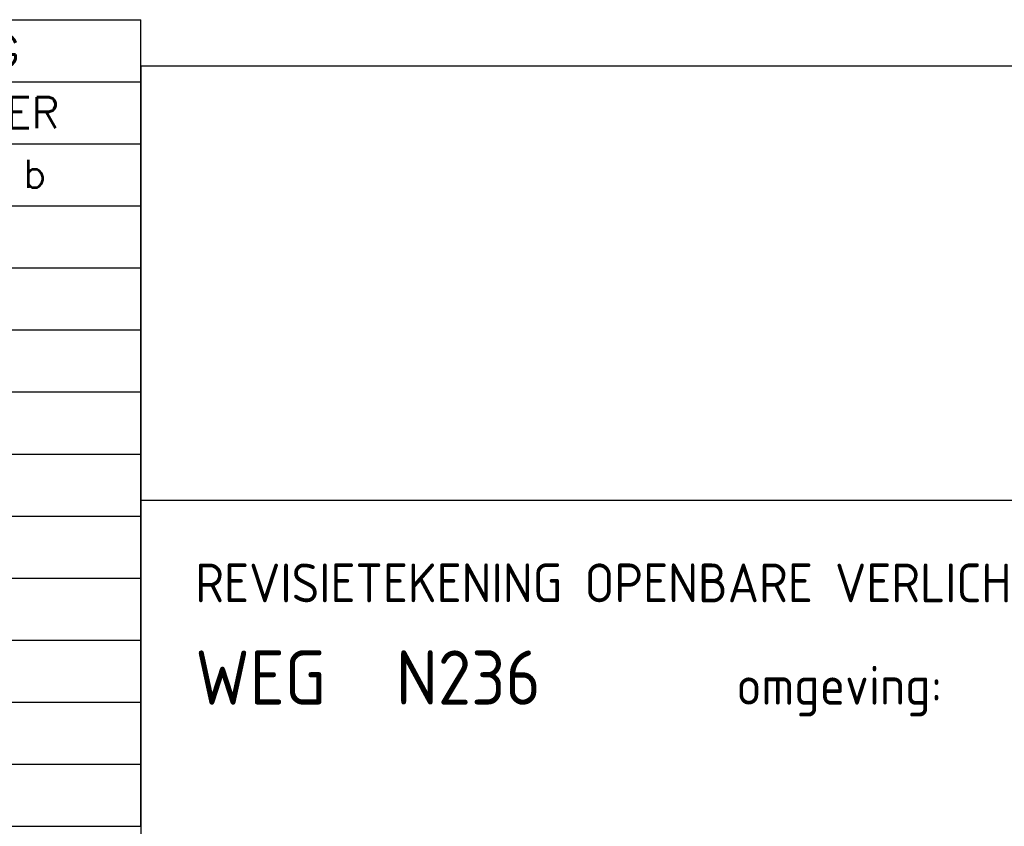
# Model space of a CAD drawing. Extents: x 130060 to 130480, y 479394 to 479543.
# Tile 14 of 17: x 130376 to 130408, y 479419 to 479445. Entities that reach past the tile are written whole.
import ezdxf
from ezdxf.enums import TextEntityAlignment as Align

# ---------------------------------------------------------------- set-up
doc = ezdxf.new("R2010")
doc.units = 0
doc.header["$LTSCALE"] = 0.1
doc.header["$MEASUREMENT"] = 0
doc.layers.get('0').update_dxf_attribs({"linetype": 'CONTINUOUS'})
for name, color, linetype in [('SIV-KADER', 7, 'CONTINUOUS'), ('SIV-TEKST-025', 7, 'CONTINUOUS'), ('SIV-TEKST-035', 2, 'CONTINUOUS'), ('SIV-TEKST-050', 3, 'CONTINUOUS')]:
    doc.layers.add(name, color=color, linetype=linetype)
doc.styles.add('I035-0', font='ISO9.shx', dxfattribs={"height": 1.75})
doc.styles.add('ISO', font='ISO.shx')
doc.styles.add('ROMANS', font='romans.shx')
doc.styles.add('SIMPLEX', font='simplex.shx', dxfattribs={"height": 0.002})
doc.styles.add('T35', font='ISO.shx', dxfattribs={"height": 1.75})

# ---------------------------------------------------------------- blocks, each defined once
blk = doc.blocks.new('PNH-ROH')
at = {"color": 3}
for p, q in [((0, 89), (-189, 89)), ((-189, 89), (-189, 0))]:
    blk.add_line(p, q, dxfattribs=at)
at = {"color": 7}
blk.add_line((0, 61), (-189, 61), dxfattribs=at)
at = {"color": 2, "style": 'T35'}
for s, p in [('REVISIETEKENING OPENBARE VERLICHTING', (-185.488, 54.443)), ('omgeving:', (-150.606, 47.838))]:
    blk.add_text(s, height=2.5, dxfattribs=at).set_placement(p)
at = {"color": 3, "style": 'I035-0'}
blk.add_text('WEG', height=3.5, dxfattribs=at).set_placement((-185.488, 47.838))
at = {"layer": 'SIV-TEKST-025', "color": 7, "style": 'ISO'}
for tag, p in [('WIJZ.3', (-87.631, 84.472)), ('DAT.3', (-36.631, 84.472)), ('ONDERHOEK', (-186.351, 84.254)), ('ONDERHOEK', (-186.351, 80.854)), ('ONDERHOEK', (-186.351, 77.454)), ('WIJZ.2', (-87.631, 77.472)), ('DAT.2', (-36.631, 77.472)), ('ONDERHOEK', (-186.351, 74.054)), ('ONDERHOEK', (-186.351, 70.654)), ('WIJZ.1', (-87.631, 70.472)), ('DAT.1', (-36.631, 70.472)), ('ONDERHOEK', (-186.351, 67.254)), ('ONDERHOEK', (-186.351, 63.854))]:
    blk.add_attdef(tag, p, '', height=2, dxfattribs=at)
at = {"layer": 'SIV-TEKST-035', "color": 2, "style": 'ISO'}
for tag, p in [('OMGEVING', (-130.405, 47.838)), ('WEGVAK', (-169.307, 37.219)), ('GEMEENTE', (-164.261, 31.924)), ('INSTALNR', (-34.903, 31.901)), ('ONDERHOEK', (-84.457, 17.391)), ('SCHAAL', (-49.388, 17.391))]:
    blk.add_attdef(tag, p, '', height=2.5, dxfattribs=at)
at = {"layer": 'SIV-TEKST-035', "color": 3, "style": 'ISO'}
for tag, p in [('FORM.', (-56.295, 2.914)), ('TEK.NR.', (-28.99, 2.914))]:
    blk.add_attdef(tag, p, '', height=3.5, dxfattribs=at)
at = {"layer": 'SIV-TEKST-050', "style": 'ISO'}
for tag, p in [('BEST.NR', (-101.704, 77.935)), ('BLAD.NR', (-101.704, 63.935))]:
    blk.add_attdef(tag, text='', height=3.5, dxfattribs=at).set_placement(p, align=Align.RIGHT)
blk.add_attdef('WEG.NR', (-172.551, 47.838), '', height=3.5, dxfattribs=at)
blk = doc.blocks.new('ARMINST')
at = {"layer": 'SIV-KADER', "color": 1}
for p, q in [((0, 0), (0, 26)), ((0, 26), (20, 26)), ((20, 0), (20, 26)), ((0, 24), (20, 24)), ((8.5, 0), (8.5, 24)), ((8.5, 22), (20, 22)), ((14.25, 0), (14.25, 22)), ((0, 20), (20, 20)), ((0, 18), (20, 18)), ((0, 16), (20, 16)), ((0, 14), (20, 14)), ((0, 12), (20, 12)), ((0, 10), (20, 10)), ((0, 8), (20, 8)), ((0, 6), (20, 6)), ((0, 4), (20, 4)), ((0, 2), (20, 2)), ((0, 0), (20, 0))]:
    blk.add_line(p, q, dxfattribs=at)
at = {"layer": 'SIV-TEKST-025', "color": 2, "style": 'SIMPLEX'}
for s, height, p in [('ARMATUURINSTELLING', 1, (1.856, 24.496)), ('UITLEGGER', 1, (10.349, 22.504)), ('MAST', 1, (1.134, 22.288)), ('NUMMER', 1, (1.134, 20.634)), ('b', 0.9, (16.211, 20.578)), ('a', 0.9, (10.461, 20.578))]:
    blk.add_text(s, height=height, dxfattribs=at).set_placement(p)
at = {"layer": 'SIV-TEKST-025', "color": 2, "style": 'ROMANS'}
for p in [(2.486, 18.578), (10.461, 18.578), (16.211, 18.578), (2.486, 16.578), (10.461, 16.578), (16.211, 16.578), (2.486, 14.578), (10.461, 14.578), (16.211, 14.578), (2.486, 12.578), (10.461, 12.578), (16.211, 12.578), (2.486, 10.578), (10.461, 10.578), (16.211, 10.578), (2.486, 8.578), (10.461, 8.578), (16.211, 8.578), (2.486, 6.578), (10.461, 6.578), (16.211, 6.578), (2.486, 4.578), (10.461, 4.578), (16.211, 4.578), (2.486, 2.578), (10.461, 2.578), (16.211, 2.578), (2.486, 0.578), (10.461, 0.578), (16.211, 0.578)]:
    blk.add_attdef('ARMATUUR', p, '', height=0.9, dxfattribs=at)

msp = doc.modelspace()

# ---------------------------------------------------------------- block references
at = {"layer": 'SIV-KADER'}
ref = msp.add_blockref('ARMINST', (130360.35462684, 479419.47434978), dxfattribs=at)
ref.add_attrib('ARMATUUR', '05001', (130362.84074119, 479438.05188385), dxfattribs={"layer": 'SIV-TEKST-025', "color": 2, "height": 0.9, "style": 'ROMANS'})
ref.add_attrib('ARMATUUR', 'B5', (130370.81563098, 479438.05188385), dxfattribs={"layer": 'SIV-TEKST-025', "color": 2, "height": 0.9, "style": 'ROMANS'})
ref.add_attrib('ARMATUUR', '05002', (130362.84074119, 479436.05188385), dxfattribs={"layer": 'SIV-TEKST-025', "color": 2, "height": 0.9, "style": 'ROMANS'})
ref.add_attrib('ARMATUUR', 'B5', (130370.81563098, 479436.05188385), dxfattribs={"layer": 'SIV-TEKST-025', "color": 2, "height": 0.9, "style": 'ROMANS'})
ref.add_attrib('ARMATUUR', '05101', (130362.84074119, 479434.05188385), dxfattribs={"layer": 'SIV-TEKST-025', "color": 2, "height": 0.9, "style": 'ROMANS'})
ref.add_attrib('ARMATUUR', 'B8', (130370.81563098, 479434.05188385), dxfattribs={"layer": 'SIV-TEKST-025', "color": 2, "height": 0.9, "style": 'ROMANS'})
ref.add_attrib('ARMATUUR', '058102', (130362.84074119, 479432.05188385), dxfattribs={"layer": 'SIV-TEKST-025', "color": 2, "height": 0.9, "style": 'ROMANS'})
ref.add_attrib('ARMATUUR', 'B8', (130370.81563098, 479432.05188385), dxfattribs={"layer": 'SIV-TEKST-025', "color": 2, "height": 0.9, "style": 'ROMANS'})
ref.add_attrib('ARMATUUR', '058103', (130362.84074119, 479430.05188385), dxfattribs={"layer": 'SIV-TEKST-025', "color": 2, "height": 0.9, "style": 'ROMANS'})
ref.add_attrib('ARMATUUR', 'B8', (130370.81563098, 479430.05188385), dxfattribs={"layer": 'SIV-TEKST-025', "color": 2, "height": 0.9, "style": 'ROMANS'})
ref.add_attrib('ARMATUUR', '05201', (130362.84074119, 479428.05188385), dxfattribs={"layer": 'SIV-TEKST-025', "color": 2, "height": 0.9, "style": 'ROMANS'})
ref.add_attrib('ARMATUUR', 'B8', (130370.81563098, 479428.05188385), dxfattribs={"layer": 'SIV-TEKST-025', "color": 2, "height": 0.9, "style": 'ROMANS'})
ref.add_attrib('ARMATUUR', '05202', (130362.84074119, 479426.05188385), dxfattribs={"layer": 'SIV-TEKST-025', "color": 2, "height": 0.9, "style": 'ROMANS'})
ref.add_attrib('ARMATUUR', 'B8', (130370.81563098, 479426.05188385), dxfattribs={"layer": 'SIV-TEKST-025', "color": 2, "height": 0.9, "style": 'ROMANS'})
ref.add_attrib('ARMATUUR', '05203', (130362.84074119, 479424.05188385), dxfattribs={"layer": 'SIV-TEKST-025', "color": 2, "height": 0.9, "style": 'ROMANS'})
ref.add_attrib('ARMATUUR', 'B9x', (130370.81563098, 479424.05188385), dxfattribs={"layer": 'SIV-TEKST-025', "color": 2, "height": 0.9, "style": 'ROMANS'})
ref.add_attrib('ARMATUUR', '05071', (130362.84074119, 479422.05188385), dxfattribs={"layer": 'SIV-TEKST-025', "color": 2, "height": 0.9, "style": 'ROMANS'})
ref.add_attrib('ARMATUUR', 'B4', (130370.81563098, 479422.05188385), dxfattribs={"layer": 'SIV-TEKST-025', "color": 2, "height": 0.9, "style": 'ROMANS'})
ref.add_attrib('ARMATUUR', '05171', (130362.84074119, 479420.05188385), dxfattribs={"layer": 'SIV-TEKST-025', "color": 2, "height": 0.9, "style": 'ROMANS'})
ref.add_attrib('ARMATUUR', 'B4', (130370.81563098, 479420.05188385), dxfattribs={"layer": 'SIV-TEKST-025', "color": 2, "height": 0.9, "style": 'ROMANS'})
ref = msp.add_blockref('PNH-ROH', (130474.8546266, 479399.47434977), dxfattribs=dict(at, xscale=0.5, yscale=0.5, zscale=0.5))
ref.add_attrib('WEG.NR', 'N236', (130388.57898356, 479423.39310502), dxfattribs={"layer": 'SIV-TEKST-050', "height": 1.75, "style": 'ISO'})

doc.saveas('drawing.dxf')
